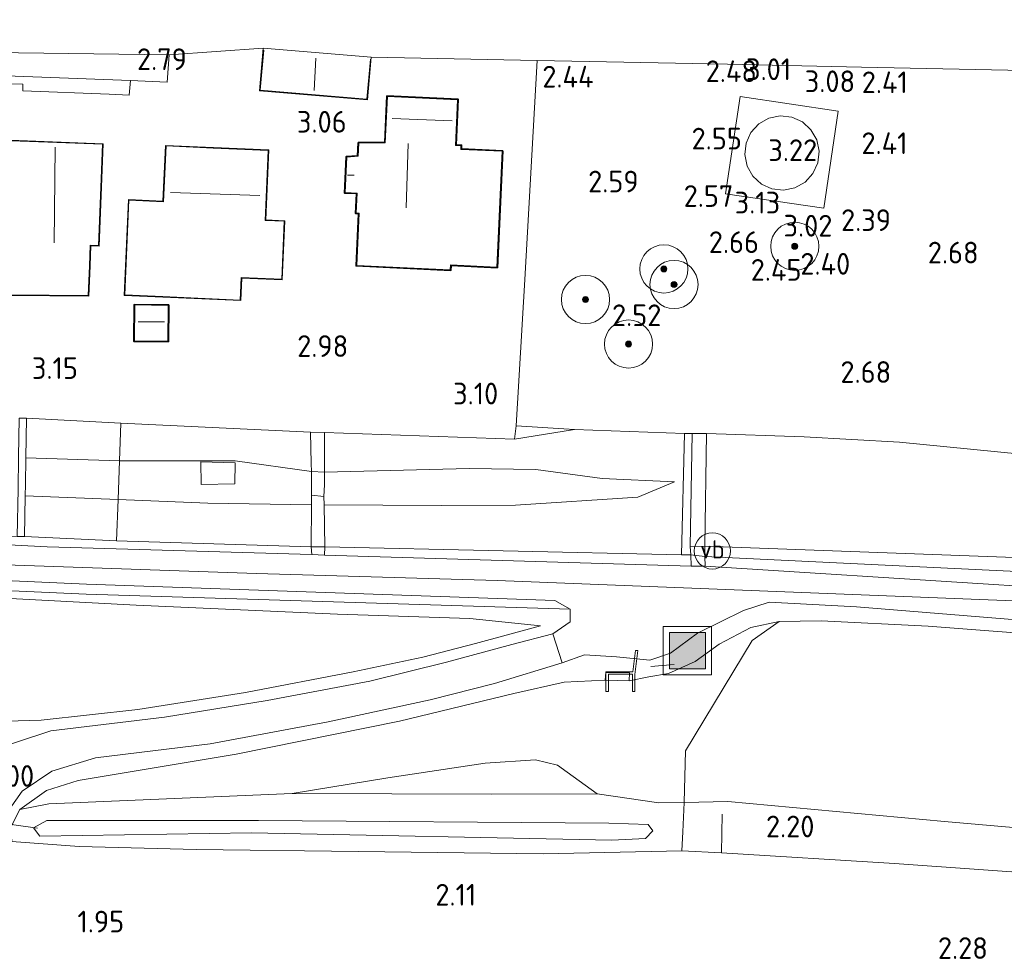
# Model space of a CAD drawing. Extents: x 141961 to 144947, y 416202 to 417778.
# Tile 72 of 122: x 143236 to 143318, y 417428 to 417506. Entities that reach past the tile are written whole.
import ezdxf
from ezdxf.enums import TextEntityAlignment as Align
from ezdxf.lldxf.tags import DXFTag

# ---------------------------------------------------------------- set-up
doc = ezdxf.new("R2010")
doc.units = 0
for name, color, linetype, lineweight in [('B-ME-GR-BOOM-S', 90, 'Continuous', 25), ('B-ME-GR-GRAS-GV', 60, 'Continuous', 13), ('B-ME-GR-HAAG-G', 90, 'GR-HAAG1', 13), ('B-ME-GW-TALUD_KRUIN-G', 90, 'Continuous', 18), ('B-ME-GW-TALUD_TEEN-G', 90, 'Continuous', 18), ('B-ME-IE-MEUBILAIR_WEGMEUBILAIR-G', 7, 'Continuous', 18), ('B-ME-IE-MEUBILAIR_WEGMEUBILAIR-S', 7, 'Continuous', 25), ('B-ME-IE-MEUBILAIR_WEGMEUBILAIR_SPEELTOESTEL-GV', 7, 'Continuous', 18), ('B-ME-IE-TERREINAFSCHEIDING_DOORGANG-G', 210, 'Continuous', 18), ('B-ME-IE-TERREINAFSCHEIDING_KUNSTMATIG_HEKWERK-G', 20, 'IE-TERREINAFSCHEIDING-KUNSTMATIG', 18), ('B-ME-KG-GRENS_OPNAME-G', 210, 'KG-OPNAME', 18), ('B-ME-KG-KADASTRAAL_DAKRAND-G', 170, 'Continuous', 18), ('B-ME-KG-KADASTRAAL_NOK-G', 10, 'Continuous', 18), ('B-ME-KW-KUNSTWERK_DUIKER-G', 170, 'Continuous', 18), ('B-ME-OG-BEBOUWING_LUIFEL-GV', 7, 'Continuous', 18), ('B-ME-OG-BEBOUWING_RECREATIEGEBOUW-GV', 7, 'Continuous', 35), ('B-ME-OG-BEBOUWING_SCHUUR-GV', 7, 'Continuous', 35), ('B-ME-OG-BEBOUWING_TRAP-GV', 7, 'Continuous', 18), ('B-ME-OG-BEBOUWING_WONINGBOUW-GV', 7, 'Continuous', 18), ('B-ME-OG-HOOGTEPUNT-S', 7, 'Continuous', 25), ('B-ME-OG-TERREIN_GROEN_TUIN-GV', 7, 'Continuous', 18), ('B-ME-OG-WATER_SLOOT-G', 120, 'Continuous', 18), ('B-ME-OG-WATER_SLOOT-GV', 120, 'Continuous', 18), ('B-ME-VH-VERHARDING_ASFALT-GV', 252, 'Continuous', 18), ('B-ME-VH-VERHARDING_HALFVERHARDING-GV', 252, 'Continuous', 18), ('B-ME-VH-VERHARDING_STRAATBAKSTEEN-GV', 252, 'Continuous', 18), ('B-ME-VH-VERHARDING_TEGEL-GV', 252, 'Continuous', 18), ('B-ME-VW-VERKEERSTEKEN_DRAAGCONSTRUCTIE-S', 7, 'Continuous', 25), ('B-ME-WH-WINTERBED-G', 150, 'WH-WINTERBED', 18)]:
    doc.layers.add(name, color=color, linetype=linetype, lineweight=lineweight)
doc.styles.add('NLCS-ISO', font='NLCS-ISO.ttf')
doc.styles.add('NLCS-ISO-ANNOTATIVE-T18', font='NLCS-ISO.ttf', dxfattribs={"height": 1.8})
doc.styles.get("Standard").update_dxf_attribs({"font": 'arial.ttf'})
doc.linetypes.add('GR-HAAG1', pattern='A,6,[176,NLCS.SHX,S=0.125,R=0,X=0,Y=0],-2', length=8)
doc.linetypes.add('IE-TERREINAFSCHEIDING-KUNSTMATIG', pattern='A,4,[82,NLCS.SHX,S=0.75,R=90,X=0,Y=0],4,-2', length=10)
tags = doc.linetypes.add('KG-OPNAME', pattern='A,5.5,-2,["O",Standard,S=1.8,R=0,X=-0.5,Y=-0.9],-2,5.5,-2,[5,NLCS.SHX,S=0.75,R=0,X=0,Y=0],-2', length=19).pattern_tags.tags
tags[6] = DXFTag(74, 10)
tags = doc.linetypes.add('WH-WINTERBED', pattern='A,6,-3.5,["WB",Standard,S=1.8,R=0,X=-1.5,Y=-0.9],-3.5,6,-3.5,6,-3.5,6,-3.5,6,-3.5', length=51).pattern_tags.tags
tags[6] = DXFTag(74, 10)

# ---------------------------------------------------------------- blocks, each defined once
blk = doc.blocks.new('SAL-HOOGTELABEL-SO')
at = {"color": 0, "linetype": 'ByBlock', "lineweight": -2, "style": 'NLCS-ISO-ANNOTATIVE-T18'}
blk.add_attdef('HOOGTE', text='', height=1.8, dxfattribs=at).set_placement((2.788, 0), align=Align.RIGHT)
blk = doc.blocks.new('SIE-WEG_ZITBANK-SO')
at = {"color": 0, "linetype": 'ByBlock', "lineweight": 18}
blk.add_lwpolyline([(-0.912, -1.631), (-0.912, -0.2), (1.088, -0.2), (1.088, -1.631), (1.288, -1.631), (1.288, -0.212), (1.536, 1.777), (1.335, 1.777), (1.113, 0), (-1.112, 0), (-1.112, -1.631)], close=True, dxfattribs=at)
blk = doc.blocks.new('SGR-BOOM_01-SO')
at = {"linetype": 'ByBlock', "lineweight": 18}
h = blk.add_hatch(color=0, dxfattribs=at)
h.dxf.hatch_style = 1
edge = h.paths.add_edge_path()
edge.add_arc((0, 0), 0.25, 0, 360)
at = {"color": 0, "linetype": 'ByBlock', "lineweight": 18}
for radius in [2, 0.25]:
    blk.add_circle((0, 0), radius, dxfattribs=at)
blk = doc.blocks.new('SIE-WEG_AFVALBAK-SO')
at = {"linetype": 'ByBlock', "lineweight": 18}
h = blk.add_hatch(color=0, dxfattribs=at)
h.dxf.hatch_style = 1
h.paths.add_polyline_path([(-1.5, -1.5), (1.5, -1.5), (1.5, 1.5), (-1.5, 1.5)])
at = {"color": 0, "linetype": 'ByBlock', "lineweight": 18}
for points in [[(-2, -2), (2, -2), (2, 2), (-2, 2)], [(-1.5, -1.5), (1.5, -1.5), (1.5, 1.5), (-1.5, 1.5)]]:
    blk.add_lwpolyline(points, close=True, dxfattribs=at)
blk = doc.blocks.new('SIE-WEG_PAAL_VERKEERSBORD-SO')
at = {"color": 0, "linetype": 'ByBlock', "lineweight": 18}
blk.add_circle((0, 0), 1.5, dxfattribs=at)
at = {"color": 0, "linetype": 'ByBlock', "lineweight": 18, "style": 'NLCS-ISO'}
blk.add_text('vb', height=1.5, dxfattribs=at).set_placement((0, 0.132), align=Align.MIDDLE_CENTER)

msp = doc.modelspace()

# ---------------------------------------------------------------- linework, layer by layer
at = {"layer": 'B-ME-GR-GRAS-GV'}
for points in [[(143260.468, 417472.096, 3.27), (143260.525, 417469.515, 4.255), (143260.54, 417468.841, 4.431), (143254.213, 417469.728, 4.226), (143244.605, 417469.719, 4.256), (143244.725, 417472.868, 3.225)], [(143282.405, 417472.334, 3.262), (143277.412, 417471.536, 3.262), (143277.556, 417472.64, 3.262)], [(143291.532, 417471.989, 3.181), (143291.284, 417461.921, 6.995), (143261.649, 417462.586, 6.812), (143261.593, 417466.065, 4.743), (143271.34, 417466.021, 4.908), (143277.495, 417466.045, 4.933), (143287.668, 417466.714, 4.82), (143290.707, 417467.994, 4.564), (143284.695, 417468.265, 4.389), (143279.194, 417469.005, 4.276), (143273.635, 417469.096, 4.251), (143261.631, 417468.798, 4.423), (143261.629, 417469.48, 4.255), (143261.623, 417472.074, 3.27), (143277.412, 417471.536, 3.262), (143282.405, 417472.334, 3.262)], [(143292.046, 417461.932, 7.007), (143291.284, 417461.921, 6.995), (143291.532, 417471.989, 3.181), (143292.182, 417472.011, 3.181), (143291.995, 417462.624, 6.934)], [(143332.619, 417468.513, 3.317), (143329.522, 417460.053, 6.838), (143327.461, 417461.122, 6.707), (143325.001, 417461.476, 6.757), (143293.209, 417462.643, 6.934), (143293.37, 417471.987, 3.181), (143301.459, 417471.713, 3.091), (143309.39, 417471.267, 3.16), (143321.459, 417470.096, 3.172), (143330.324, 417468.931, 3.27)], [(143260.547, 417466.87, 4.71), (143260.543, 417466.069, 4.725), (143251.956, 417466.218, 4.808), (143244.482, 417466.516, 4.832), (143244.605, 417469.719, 4.256), (143254.213, 417469.728, 4.226), (143260.54, 417468.841, 4.431), (143260.564, 417467.774, 4.71)], [(143277.495, 417466.045, 4.933), (143271.34, 417466.021, 4.908), (143261.593, 417466.065, 4.743), (143261.582, 417466.772, 4.714), (143261.633, 417467.726, 4.686), (143261.631, 417468.798, 4.423), (143273.635, 417469.096, 4.251), (143279.194, 417469.005, 4.276), (143284.695, 417468.265, 4.389), (143290.707, 417467.994, 4.564), (143287.668, 417466.714, 4.82)], [(143260.543, 417466.069, 4.725), (143260.527, 417462.584, 6.812), (143244.351, 417463.086, 6.861), (143244.482, 417466.516, 4.832), (143251.956, 417466.218, 4.808)], [(143260.527, 417462.584, 6.812), (143260.582, 417461.956, 6.857), (143238.606, 417462.58, 6.922), (143210.337, 417464.044, 6.816), (143192.462, 417464.764, 6.804), (143192.51, 417465.316, 6.78), (143204.874, 417464.965, 6.816), (143217.92, 417464.288, 6.808), (143218.583, 417464.285, 6.808), (143236.118, 417463.46, 6.869), (143236.725, 417463.45, 6.832), (143244.351, 417463.086, 6.861)], [(143261.649, 417462.586, 6.812), (143291.284, 417461.921, 6.995), (143292.046, 417461.932, 7.007), (143292.073, 417460.973, 7.007), (143261.629, 417461.91, 6.857)], [(143327.461, 417461.122, 6.707), (143329.522, 417460.053, 6.838), (143293.228, 417461.796, 7.007), (143293.209, 417462.643, 6.934), (143325.001, 417461.476, 6.757)], [(143378.473, 417456.098, 6.5), (143378.442, 417455.351, 6.585), (143368.979, 417455.775, 6.642), (143340.82, 417457.941, 6.845), (143317.63, 417459.423, 6.901), (143293.246, 417460.981, 7.007), (143293.228, 417461.796, 7.007), (143329.522, 417460.053, 6.838), (143358.681, 417457.711, 6.569)], [(143297.139, 417454.805, 6.346), (143291.604, 417445.654, 4.313), (143291.509, 417441.357, 2.499), (143289.401, 417441.331, 2.387), (143284.291, 417442.097, 2.415), (143281.796, 417443.898, 2.899), (143280.985, 417444.473, 2.962), (143279.166, 417444.906, 3.112), (143274.97, 417444.629, 3.13), (143266.898, 417443.407, 2.962), (143258.939, 417442.127, 2.83), (143238.738, 417441.257, 2.555), (143236.324, 417440.79, 2.562), (143238.53, 417442.359, 2.906), (143241.184, 417443.2, 3.385), (143254.297, 417445.375, 4.155), (143267.871, 417448.12, 5.071), (143277.362, 417450.428, 6.041), (143281.541, 417451.367, 6.447), (143284.955, 417451.515, 6.414), (143286.928, 417451.477, 6.443), (143288.562, 417451.79, 6.435), (143290.191, 417452.072, 6.577), (143292.413, 417453.083, 6.686), (143294.422, 417454.497, 6.796), (143297.029, 417455.898, 6.836), (143299.398, 417456.393, 6.836)], [(143335.215, 417442.599, 2.953), (143335.003, 417437.893, 2.352), (143313.114, 417439.79, 2.45), (143295.128, 417441.462, 2.556), (143291.509, 417441.357, 2.499), (143291.604, 417445.654, 4.313), (143297.139, 417454.805, 6.346), (143299.398, 417456.393, 6.836), (143302.889, 417456.461, 6.836), (143311.763, 417455.999, 6.715), (143335.928, 417454.142, 6.703), (143335.605, 417448.915, 4.636)], [(143284.291, 417442.097, 2.415), (143275.496, 417442.061, 2.752), (143258.939, 417442.127, 2.83), (143266.898, 417443.407, 2.962), (143274.97, 417444.629, 3.13), (143279.166, 417444.906, 3.112), (143280.985, 417444.473, 2.962), (143281.796, 417443.898, 2.899)], [(143258.939, 417442.127, 2.83), (143275.496, 417442.061, 2.752), (143284.291, 417442.097, 2.415), (143289.401, 417441.331, 2.387), (143291.509, 417441.357, 2.499), (143291.398, 417438.937, 2.457), (143291.325, 417437.348, 2.43), (143279.801, 417437.102, 2.313), (143264.459, 417437.31, 2.136), (143250.97, 417437.479, 2.116), (143241.267, 417437.709, 2.2), (143235.658, 417438.129, 2.454), (143235.571, 417439.332, 2.487), (143236.324, 417440.79, 2.562), (143238.738, 417441.257, 2.555)], [(143335.003, 417437.893, 2.352), (143334.86, 417434.726, 2.133), (143321.822, 417435.377, 2.32), (143308.977, 417436.298, 2.389), (143294.604, 417437.181, 2.515), (143291.325, 417437.348, 2.43), (143291.398, 417438.937, 2.457), (143291.509, 417441.357, 2.499), (143295.128, 417441.462, 2.556), (143313.114, 417439.79, 2.45)], [(143237.453, 417439.253, 1.761), (143237.976, 417438.563, 1.761), (143255.574, 417438.849, 1.761), (143285.509, 417438.234, 1.761), (143288.289, 417438.367, 1.761), (143288.91, 417439.013, 1.761), (143288.502, 417439.549, 1.761), (143285.252, 417439.662, 1.761), (143256.145, 417439.867, 1.761), (143238.579, 417439.884, 1.761)]]:
    msp.add_polyline3d(points, close=True, dxfattribs=at)
for points in [[(143210.961, 417460.042, 6.854), (143241.834, 417458.667, 6.938), (143282.025, 417457.406, 6.869), (143282.043, 417456.375, 6.836), (143280.605, 417455.379, 6.609), (143277.188, 417454.47, 6.151), (143271.761, 417453.014, 5.595), (143265.393, 417451.43, 5.055), (143256.874, 417449.822, 4.451), (143248.35, 417448.449, 3.859), (143238.904, 417447.326, 3.285), (143235.964, 417446.34, 3.051)], [(143229.766, 417458.61, 6.946), (143245.986, 417457.761, 6.946), (143262.724, 417457.014, 6.938), (143273.69, 417456.647, 6.861), (143279.564, 417456.031, 6.67), (143274.186, 417454.574, 6.025), (143269.791, 417453.437, 5.562), (143264.016, 417452.226, 5.234), (143255.069, 417450.495, 4.536), (143246.135, 417449.087, 4.183), (143238.086, 417448.21, 3.607), (143232.304, 417448.047, 3.522)], [(143232.304, 417448.047, 3.522), (143238.086, 417448.21, 3.607), (143246.135, 417449.087, 4.183), (143255.069, 417450.495, 4.536), (143264.016, 417452.226, 5.234), (143269.791, 417453.437, 5.562), (143274.186, 417454.574, 6.025), (143279.564, 417456.031, 6.67), (143273.69, 417456.647, 6.861), (143262.724, 417457.014, 6.938), (143245.986, 417457.761, 6.946), (143229.766, 417458.61, 6.946)], [(143235.131, 417440.339, 2.564), (143236.512, 417442.304, 2.778), (143238.996, 417443.966, 3.026), (143242.617, 417445.068, 3.375), (143252.149, 417446.225, 4.133), (143261.95, 417448.077, 4.694), (143270.414, 417449.883, 5.351), (143275.763, 417451.243, 5.878), (143281.384, 417452.948, 6.373), (143283.221, 417453.619, 6.621), (143285.892, 417453.467, 6.678), (143288.663, 417453.196, 6.68), (143290.373, 417453.758, 6.674), (143292.615, 417455.418, 6.77), (143296.426, 417457.292, 6.866), (143298.568, 417457.988, 7.033), (143305.81, 417457.597, 6.891), (143342.948, 417454.585, 6.628)], [(143335.928, 417454.142, 6.703), (143311.763, 417455.999, 6.715), (143302.889, 417456.461, 6.836), (143299.398, 417456.393, 6.836), (143297.029, 417455.898, 6.836), (143294.422, 417454.497, 6.796), (143292.413, 417453.083, 6.686), (143290.191, 417452.072, 6.577), (143288.562, 417451.79, 6.435), (143286.928, 417451.477, 6.443), (143286.961, 417452.14, 6.419), (143285.008, 417452.169, 6.419), (143284.955, 417451.515, 6.414), (143281.541, 417451.367, 6.447), (143277.362, 417450.428, 6.041), (143267.871, 417448.12, 5.071), (143254.297, 417445.375, 4.155), (143241.184, 417443.2, 3.385), (143238.53, 417442.359, 2.906), (143236.324, 417440.79, 2.562), (143235.571, 417439.332, 2.487)], [(143114.36, 417441.623, 1.842), (143137.39, 417441.788, 1.825), (143157.805, 417441.487, 1.886), (143175.849, 417441.086, 1.923), (143191.324, 417440.532, 2.024), (143203.806, 417440.217, 2.02), (143218.252, 417439.337, 2.15), (143225.058, 417438.922, 2.418), (143230.443, 417438.438, 2.357), (143231.502, 417438.349, 2.451), (143234.471, 417438.193, 2.438), (143235.658, 417438.129, 2.454), (143241.267, 417437.709, 2.2), (143250.97, 417437.479, 2.116), (143264.459, 417437.31, 2.136), (143279.801, 417437.102, 2.313), (143291.325, 417437.348, 2.43), (143294.604, 417437.181, 2.515), (143308.977, 417436.298, 2.389), (143321.822, 417435.377, 2.32)]]:
    msp.add_polyline3d(points, dxfattribs=at)
at = {"layer": 'B-ME-GR-HAAG-G'}
for points in [[(143278.275, 417484.783, 2.783), (143279.291, 417502.975, 2.682)], [(143236.577, 417500.449, 2.905), (143243.758, 417500.164, 2.905)]]:
    msp.add_polyline3d(points, dxfattribs=at)
at = {"layer": 'B-ME-GW-TALUD_KRUIN-G'}
for points in [[(143260.54, 417468.841, 4.431), (143254.213, 417469.728, 4.226), (143244.605, 417469.719, 4.256), (143236.835, 417469.983, 4.122)], [(143261.631, 417468.798, 4.423), (143273.635, 417469.096, 4.251), (143279.194, 417469.005, 4.276), (143284.695, 417468.265, 4.389), (143290.707, 417467.994, 4.564)], [(143236.725, 417463.45, 6.832), (143244.351, 417463.086, 6.861)], [(143293.209, 417462.643, 6.934), (143325.001, 417461.476, 6.757), (143327.461, 417461.122, 6.707), (143329.522, 417460.053, 6.838)], [(143056.229, 417458.367, 6.502), (143061.943, 417458.583, 6.548), (143079.365, 417459.236, 6.524), (143096.963, 417459.801, 6.593), (143113.682, 417460.096, 6.646), (143125.095, 417460.356, 6.621), (143137.158, 417460.567, 6.557), (143149.837, 417460.536, 6.47), (143165.235, 417460.674, 6.666), (143184.016, 417460.45, 6.751), (143198.046, 417460.005, 6.772), (143212.632, 417459.518, 6.845), (143229.766, 417458.61, 6.946), (143245.986, 417457.761, 6.946), (143262.724, 417457.014, 6.938), (143273.69, 417456.647, 6.861), (143279.564, 417456.031, 6.67)], [(143299.398, 417456.393, 6.836), (143297.029, 417455.898, 6.836), (143294.422, 417454.497, 6.796), (143292.413, 417453.083, 6.686), (143290.191, 417452.072, 6.577), (143288.562, 417451.79, 6.435), (143286.928, 417451.477, 6.443), (143284.955, 417451.515, 6.414), (143281.541, 417451.367, 6.447), (143277.362, 417450.428, 6.041), (143267.871, 417448.12, 5.071), (143254.297, 417445.375, 4.155), (143241.184, 417443.2, 3.385), (143238.53, 417442.359, 2.906), (143236.324, 417440.79, 2.562)]]:
    msp.add_polyline3d(points, dxfattribs=at)
at = {"layer": 'B-ME-GW-TALUD_TEEN-G'}
for points in [[(143244.725, 417472.868, 3.225), (143236.891, 417473.269, 3.14)], [(143282.405, 417472.334, 3.262), (143277.412, 417471.536, 3.262)], [(143330.324, 417468.931, 3.27), (143321.459, 417470.096, 3.172), (143309.39, 417471.267, 3.16), (143301.459, 417471.713, 3.091), (143293.37, 417471.987, 3.181)], [(143290.707, 417467.994, 4.564), (143287.668, 417466.714, 4.82), (143277.495, 417466.045, 4.933), (143271.34, 417466.021, 4.908), (143261.593, 417466.065, 4.743)], [(143236.782, 417466.812, 4.896), (143244.482, 417466.516, 4.832), (143251.956, 417466.218, 4.808), (143260.543, 417466.069, 4.725)], [(143279.564, 417456.031, 6.67), (143274.186, 417454.574, 6.025), (143269.791, 417453.437, 5.562), (143264.016, 417452.226, 5.234), (143255.069, 417450.495, 4.536), (143246.135, 417449.087, 4.183), (143238.086, 417448.21, 3.607), (143232.304, 417448.047, 3.522)], [(143258.939, 417442.127, 2.83), (143266.898, 417443.407, 2.962), (143274.97, 417444.629, 3.13), (143279.166, 417444.906, 3.112), (143280.985, 417444.473, 2.962), (143281.796, 417443.898, 2.899), (143284.291, 417442.097, 2.415)], [(143368.48, 417435.181, 2.392), (143349.119, 417436.67, 2.288), (143335.003, 417437.893, 2.352), (143313.114, 417439.79, 2.45), (143295.128, 417441.462, 2.556), (143291.509, 417441.357, 2.499)]]:
    msp.add_polyline3d(points, dxfattribs=at)
at = {"layer": 'B-ME-IE-MEUBILAIR_WEGMEUBILAIR-G'}
msp.add_polyline3d([(143288.726, 417452.669, 6.662), (143290.668, 417452.82, 6.662)], dxfattribs=at)
at = {"layer": 'B-ME-IE-MEUBILAIR_WEGMEUBILAIR_SPEELTOESTEL-GV'}
for points in [[(143346.739, 417501.58, 3.014), (143344.672, 417497.603, 3.094), (143343.394, 417494.688, 3.094), (143337.771, 417483.318, 3.133), (143330.324, 417468.931, 3.27), (143321.459, 417470.096, 3.172), (143309.39, 417471.267, 3.16), (143301.459, 417471.713, 3.091), (143293.37, 417471.987, 3.181), (143292.182, 417472.011, 3.181), (143291.532, 417471.989, 3.181), (143282.405, 417472.334, 3.262), (143277.556, 417472.64, 3.262), (143278.275, 417484.783, 2.783), (143279.291, 417502.975, 2.682), (143295.102, 417502.648, 2.462), (143306.225, 417502.418, 2.453)], [(143294.935, 417491.892, 3.175), (143303.112, 417490.702, 3.225), (143304.299, 417498.765, 3.275), (143296.169, 417499.976, 3.232)]]:
    msp.add_polyline3d(points, close=True, dxfattribs=at)
at = {"layer": 'B-ME-IE-TERREINAFSCHEIDING_DOORGANG-G'}
for points in [[(143261.623, 417472.074, 3.27), (143260.468, 417472.096, 3.27)], [(143260.547, 417466.87, 4.71), (143260.564, 417467.774, 4.71)], [(143261.633, 417467.726, 4.686), (143261.582, 417466.772, 4.714)], [(143261.649, 417462.586, 6.812), (143260.527, 417462.584, 6.812)], [(143292.046, 417461.932, 7.007), (143293.228, 417461.796, 7.007)]]:
    msp.add_polyline3d(points, dxfattribs=at)
at = {"layer": 'B-ME-IE-TERREINAFSCHEIDING_KUNSTMATIG_HEKWERK-G'}
msp.add_polyline3d([(143299.76, 417492.2, 3.31), (143298.799, 417492.309, 3.31), (143297.919, 417492.709, 3.31), (143297.205, 417493.362, 3.31), (143296.728, 417494.203, 3.31), (143296.534, 417495.15, 3.31), (143296.643, 417496.111, 3.31), (143297.043, 417496.991, 3.31), (143297.695, 417497.705, 3.31), (143298.536, 417498.182, 3.31), (143299.484, 417498.376, 3.31), (143300.445, 417498.268, 3.31), (143301.325, 417497.867, 3.31), (143302.039, 417497.215, 3.31), (143302.516, 417496.374, 3.31), (143302.71, 417495.426, 3.31), (143302.601, 417494.465, 3.31), (143302.201, 417493.585, 3.31), (143301.549, 417492.871, 3.31), (143300.708, 417492.394, 3.31)], close=True, dxfattribs=at)
for points in [[(143277.556, 417472.64, 3.262), (143278.275, 417484.783, 2.783)], [(143244.351, 417463.086, 6.861), (143244.482, 417466.516, 4.832), (143244.605, 417469.719, 4.256), (143244.725, 417472.868, 3.225)], [(143260.468, 417472.096, 3.27), (143244.725, 417472.868, 3.225)], [(143282.405, 417472.334, 3.262), (143277.556, 417472.64, 3.262), (143277.412, 417471.536, 3.262)], [(143260.564, 417467.774, 4.71), (143260.54, 417468.841, 4.431), (143260.525, 417469.515, 4.255), (143260.468, 417472.096, 3.27)], [(143261.623, 417472.074, 3.27), (143261.629, 417469.48, 4.255), (143261.631, 417468.798, 4.423), (143261.633, 417467.726, 4.686)], [(143277.412, 417471.536, 3.262), (143261.623, 417472.074, 3.27)], [(143292.182, 417472.011, 3.181), (143291.532, 417471.989, 3.181), (143282.405, 417472.334, 3.262)], [(143291.284, 417461.921, 6.995), (143291.532, 417471.989, 3.181)], [(143291.995, 417462.624, 6.934), (143292.182, 417472.011, 3.181)], [(143332.619, 417468.513, 3.317), (143329.522, 417460.053, 6.838), (143293.228, 417461.796, 7.007)], [(143260.527, 417462.584, 6.812), (143260.543, 417466.069, 4.725), (143260.547, 417466.87, 4.71)], [(143261.582, 417466.772, 4.714), (143261.593, 417466.065, 4.743), (143261.649, 417462.586, 6.812)], [(143244.351, 417463.086, 6.861), (143260.527, 417462.584, 6.812)], [(143292.046, 417461.932, 7.007), (143291.284, 417461.921, 6.995), (143261.649, 417462.586, 6.812)], [(143299.398, 417456.393, 6.836), (143297.139, 417454.805, 6.346), (143291.604, 417445.654, 4.313), (143291.509, 417441.357, 2.499)], [(143375.599, 417451.044, 6.54), (143374.707, 417451.206, 6.613), (143346.438, 417453.443, 6.662), (143335.928, 417454.142, 6.703), (143311.763, 417455.999, 6.715), (143302.889, 417456.461, 6.836), (143299.398, 417456.393, 6.836)], [(143235.658, 417438.129, 2.454), (143241.267, 417437.709, 2.2), (143250.97, 417437.479, 2.116), (143264.459, 417437.31, 2.136), (143279.801, 417437.102, 2.313), (143291.325, 417437.348, 2.43), (143291.398, 417438.937, 2.457), (143291.509, 417441.357, 2.499)], [(143294.604, 417437.181, 2.515), (143294.66, 417440.406, 2.523)], [(143294.604, 417437.181, 2.515), (143291.325, 417437.348, 2.43)], [(143376.874, 417432.225, 2.617), (143368.434, 417432.842, 2.6), (143354.226, 417433.623, 2.195), (143334.86, 417434.726, 2.133), (143321.822, 417435.377, 2.32), (143308.977, 417436.298, 2.389), (143294.604, 417437.181, 2.515)]]:
    msp.add_polyline3d(points, dxfattribs=at)
at = {"layer": 'B-ME-KG-GRENS_OPNAME-G'}
msp.add_polyline3d([(143346.739, 417501.58, 3.014), (143306.225, 417502.418, 2.453), (143295.102, 417502.648, 2.462), (143279.291, 417502.975, 2.682), (143265.499, 417503.239, 3.177), (143256.545, 417503.997, 3.177), (143248.736, 417503.43, 2.901), (143150.721, 417504.719, 2.872), (143060.99, 417506.33, 2.994), (143053.699, 417506.348, 2.929)], dxfattribs=at)
at = {"layer": 'B-ME-KG-KADASTRAAL_DAKRAND-G'}
for points in [[(143265.441, 417503.061, 6.22), (143265.152, 417499.74, 6.224), (143256.298, 417500.49, 6.224), (143256.591, 417503.818, 6.224)], [(143235.601, 417496.294, 7.985), (143243.193, 417496.006, 7.985), (143243.058, 417492.455, 7.985), (143242.874, 417487.603, 7.985), (143242.176, 417487.63, 8.228), (143242.111, 417485.93, 5.798), (143242.017, 417483.443, 5.798), (143235.551, 417483.509, 5.772)]]:
    msp.add_polyline3d(points, dxfattribs=at)
for points in [[(143275.954, 417485.808, 6.503), (143272.099, 417485.988, 6.484), (143272.081, 417485.593, 6.491), (143264.31, 417485.956, 6.46), (143264.513, 417490.285, 6.716), (143264.268, 417490.297, 6.572), (143264.346, 417491.959, 6.572), (143263.345, 417492.006, 6.222), (143263.482, 417494.949, 6.297), (143264.425, 417495.012, 6.591), (143264.475, 417496.105, 6.653), (143266.683, 417496.127, 8.066), (143266.862, 417499.963, 5.603), (143272.687, 417499.691, 5.597), (143272.499, 417495.911, 7.141), (143272.963, 417495.89, 6.816), (143272.949, 417495.58, 6.803), (143276.402, 417495.428, 6.541)], [(143248.472, 417495.864, 8.622), (143248.266, 417491.239, 10.44), (143245.389, 417491.367, 6.021), (143245.04, 417483.506, 6.021), (143248.203, 417483.365, 6.634), (143254.625, 417483.08, 6.634), (143254.708, 417484.947, 6.634), (143258.075, 417484.798, 6.634), (143258.289, 417489.616, 6.634), (143256.696, 417489.687, 9.433), (143256.953, 417495.487, 8.622), (143252.399, 417495.689, 8.62)], [(143248.618, 417479.664, 5.422), (143245.841, 417479.695, 5.359), (143245.874, 417482.666, 5.378), (143248.65, 417482.635, 5.472)]]:
    msp.add_polyline3d(points, close=True, dxfattribs=at)
at = {"layer": 'B-ME-KG-KADASTRAAL_NOK-G'}
for points in [[(143260.772, 417500.46, 8.679), (143260.913, 417503.154, 8.679)], [(143267.252, 417498.159, 6.264), (143272.234, 417497.957, 6.264)], [(143239.264, 417495.761, 10.054), (143239.183, 417487.827, 10.054)], [(143268.408, 417490.731, 10.038), (143268.577, 417496.077, 10.038)], [(143264.097, 417493.454, 6.491), (143263.537, 417493.441, 6.516)], [(143248.84, 417491.996, 10.833), (143256.275, 417491.768, 10.833)], [(143248.332, 417481.264, 5.947), (143246.152, 417481.27, 5.934)]]:
    msp.add_polyline3d(points, dxfattribs=at)
at = {"layer": 'B-ME-KW-KUNSTWERK_DUIKER-G'}
msp.add_polyline3d([(143237.803, 417439.231, 1.827), (143228.522, 417440.543, 1.771)], dxfattribs=at)
at = {"layer": 'B-ME-OG-BEBOUWING_LUIFEL-GV'}
msp.add_polyline3d([(143254.174, 417467.818, 5.319), (143251.398, 417467.766, 5.331), (143251.363, 417469.65, 5.331), (143254.226, 417469.563, 5.331)], close=True, dxfattribs=at)
at = {"layer": 'B-ME-OG-BEBOUWING_RECREATIEGEBOUW-GV'}
msp.add_polyline3d([(143276.454, 417495.476, 3.159), (143276.001, 417485.756, 3.159), (143272.147, 417485.936, 3.159), (143272.128, 417485.541, 3.159), (143264.257, 417485.908, 3.159), (143264.459, 417490.238, 3.159), (143264.216, 417490.249, 3.159), (143264.293, 417491.912, 3.159), (143263.293, 417491.958, 3.159), (143263.435, 417494.996, 3.159), (143264.377, 417495.059, 3.159), (143264.429, 417496.154, 3.159), (143266.636, 417496.193, 3.159), (143266.814, 417500.015, 3.159), (143272.74, 417499.739, 3.159), (143272.563, 417495.958, 3.159), (143273.015, 417495.937, 3.159), (143273.001, 417495.627, 3.159)], close=True, dxfattribs=at)
at = {"layer": 'B-ME-OG-BEBOUWING_SCHUUR-GV'}
msp.add_polyline3d([(143248.701, 417482.684, 3.447), (143248.667, 417479.614, 3.447), (143245.791, 417479.645, 3.447), (143245.824, 417482.717, 3.447)], close=True, dxfattribs=at)
at = {"layer": 'B-ME-OG-BEBOUWING_TRAP-GV'}
for points in [[(143236.782, 417466.812, 4.896), (143236.725, 417463.45, 6.832), (143236.118, 417463.46, 6.869), (143236.184, 417467.377, 4.558), (143236.229, 417470.036, 4.12), (143236.284, 417473.279, 3.217), (143236.891, 417473.269, 3.14), (143236.835, 417469.983, 4.122), (143236.798, 417467.753, 4.701)], [(143261.629, 417469.48, 4.255), (143261.631, 417468.798, 4.423), (143260.54, 417468.841, 4.431), (143260.525, 417469.515, 4.255), (143260.468, 417472.096, 3.27), (143261.623, 417472.074, 3.27)], [(143293.209, 417462.643, 6.934), (143291.995, 417462.624, 6.934), (143292.182, 417472.011, 3.181), (143293.37, 417471.987, 3.181)], [(143261.649, 417462.586, 6.812), (143260.527, 417462.584, 6.812), (143260.543, 417466.069, 4.725), (143260.547, 417466.87, 4.71), (143261.582, 417466.772, 4.714), (143261.593, 417466.065, 4.743)]]:
    msp.add_polyline3d(points, close=True, dxfattribs=at)
at = {"layer": 'B-ME-OG-BEBOUWING_WONINGBOUW-GV'}
for points in [[(143265.499, 417503.239, 3.177), (143265.198, 417499.686, 3.177), (143256.244, 417500.444, 3.177), (143256.545, 417503.997, 3.177)], [(143257.005, 417495.535, 3.185), (143256.748, 417489.735, 3.185), (143258.341, 417489.664, 3.185), (143258.123, 417484.746, 3.185), (143254.756, 417484.895, 3.185), (143254.673, 417483.028, 3.185), (143248.201, 417483.315, 3.185), (143244.988, 417483.458, 3.185), (143245.341, 417491.419, 3.185), (143248.218, 417491.291, 3.185), (143248.424, 417495.916, 3.185), (143252.401, 417495.739, 3.185)]]:
    msp.add_polyline3d(points, close=True, dxfattribs=at)
msp.add_polyline3d([(143235.553, 417496.346, 2.978), (143243.245, 417496.054, 2.978), (143243.108, 417492.453, 2.978), (143242.922, 417487.551, 2.978), (143242.224, 417487.578, 2.978), (143242.161, 417485.928, 2.978), (143242.065, 417483.391, 2.978), (143235.593, 417483.463, 2.978)], dxfattribs=at)
at = {"layer": 'B-ME-OG-TERREIN_GROEN_TUIN-GV'}
for points in [[(143230.126, 417501.114, 2.905), (143236.57, 417500.994, 2.905), (143236.577, 417500.449, 2.905), (143243.758, 417500.164, 2.905), (143245.404, 417500.088, 2.905), (143245.511, 417501.292, 2.905), (143248.556, 417501.168, 2.901), (143248.736, 417503.43, 2.901), (143256.545, 417503.997, 3.177), (143256.244, 417500.444, 3.177), (143265.198, 417499.686, 3.177), (143265.499, 417503.239, 3.177), (143279.291, 417502.975, 2.682), (143278.275, 417484.783, 2.783), (143277.556, 417472.64, 3.262), (143277.412, 417471.536, 3.262), (143261.623, 417472.074, 3.27), (143260.468, 417472.096, 3.27), (143244.725, 417472.868, 3.225), (143236.891, 417473.269, 3.14), (143236.284, 417473.279, 3.217)], [(143235.593, 417483.463, 2.978), (143242.065, 417483.391, 2.978), (143242.161, 417485.928, 2.978), (143242.224, 417487.578, 2.978), (143242.922, 417487.551, 2.978), (143243.108, 417492.453, 2.978), (143243.245, 417496.054, 2.978), (143235.553, 417496.346, 2.978)]]:
    msp.add_polyline3d(points, dxfattribs=at)
for points in [[(143266.814, 417500.015, 3.159), (143266.636, 417496.193, 3.159), (143264.429, 417496.154, 3.159), (143264.377, 417495.059, 3.159), (143263.435, 417494.996, 3.159), (143263.293, 417491.958, 3.159), (143264.293, 417491.912, 3.159), (143264.216, 417490.249, 3.159), (143264.459, 417490.238, 3.159), (143264.257, 417485.908, 3.159), (143272.128, 417485.541, 3.159), (143272.147, 417485.936, 3.159), (143276.001, 417485.756, 3.159), (143276.454, 417495.476, 3.159), (143273.001, 417495.627, 3.159), (143273.015, 417495.937, 3.159), (143272.563, 417495.958, 3.159), (143272.74, 417499.739, 3.159)], [(143252.401, 417495.739, 3.185), (143248.424, 417495.916, 3.185), (143248.218, 417491.291, 3.185), (143245.341, 417491.419, 3.185), (143244.988, 417483.458, 3.185), (143248.201, 417483.315, 3.185), (143254.673, 417483.028, 3.185), (143254.756, 417484.895, 3.185), (143258.123, 417484.746, 3.185), (143258.341, 417489.664, 3.185), (143256.748, 417489.735, 3.185), (143257.005, 417495.535, 3.185)], [(143245.791, 417479.645, 3.447), (143248.667, 417479.614, 3.447), (143248.701, 417482.684, 3.447), (143245.824, 417482.717, 3.447)], [(143244.725, 417472.868, 3.225), (143244.605, 417469.719, 4.256), (143236.835, 417469.983, 4.122), (143236.891, 417473.269, 3.14)], [(143244.605, 417469.719, 4.256), (143244.482, 417466.516, 4.832), (143236.782, 417466.812, 4.896), (143236.798, 417467.753, 4.701), (143236.835, 417469.983, 4.122)], [(143244.482, 417466.516, 4.832), (143244.351, 417463.086, 6.861), (143236.725, 417463.45, 6.832), (143236.782, 417466.812, 4.896)]]:
    msp.add_polyline3d(points, close=True, dxfattribs=at)
at = {"layer": 'B-ME-OG-WATER_SLOOT-G'}
msp.add_polyline3d([(143235.658, 417438.129, 2.454), (143235.571, 417439.332, 2.487), (143236.324, 417440.79, 2.562), (143238.738, 417441.257, 2.555), (143258.939, 417442.127, 2.83), (143275.496, 417442.061, 2.752), (143284.291, 417442.097, 2.415), (143289.401, 417441.331, 2.387), (143291.509, 417441.357, 2.499)], dxfattribs=at)
at = {"layer": 'B-ME-OG-WATER_SLOOT-GV'}
msp.add_polyline3d([(143288.91, 417439.013, 1.761), (143288.289, 417438.367, 1.761), (143285.509, 417438.234, 1.761), (143255.574, 417438.849, 1.761), (143237.976, 417438.563, 1.761), (143237.453, 417439.253, 1.761), (143238.579, 417439.884, 1.761), (143256.145, 417439.867, 1.761), (143285.252, 417439.662, 1.761), (143288.502, 417439.549, 1.761)], close=True, dxfattribs=at)
at = {"layer": 'B-ME-VH-VERHARDING_ASFALT-GV'}
for points in [[(143106.677, 417464.685, 6.824), (143128.148, 417465.099, 6.759), (143150.948, 417465.238, 6.759), (143174.892, 417465.126, 6.82), (143191.821, 417464.825, 6.804), (143192.462, 417464.764, 6.804), (143210.337, 417464.044, 6.816), (143238.606, 417462.58, 6.922), (143260.582, 417461.956, 6.857), (143261.629, 417461.91, 6.857), (143292.073, 417460.973, 7.007), (143293.246, 417460.981, 7.007), (143317.63, 417459.423, 6.901), (143340.82, 417457.941, 6.845)], [(143342.948, 417454.585, 6.628), (143305.81, 417457.597, 6.891), (143298.568, 417457.988, 7.033), (143296.426, 417457.292, 6.866), (143292.615, 417455.418, 6.77), (143290.373, 417453.758, 6.674), (143288.663, 417453.196, 6.68), (143285.892, 417453.467, 6.678), (143283.221, 417453.619, 6.621), (143281.384, 417452.948, 6.373), (143280.605, 417455.379, 6.609), (143282.043, 417456.375, 6.836), (143282.025, 417457.406, 6.869), (143280.759, 417458.126, 6.893), (143241.866, 417459.487, 6.938), (143210.996, 417460.862, 6.854), (143188.706, 417461.785, 6.788), (143169.959, 417462.192, 6.763), (143141.607, 417462.128, 6.715), (143112.675, 417461.621, 6.841)]]:
    msp.add_polyline3d(points, dxfattribs=at)
at = {"layer": 'B-ME-VH-VERHARDING_HALFVERHARDING-GV'}
for points in [[(143188.706, 417461.785, 6.788), (143210.996, 417460.862, 6.854), (143241.866, 417459.487, 6.938), (143280.759, 417458.126, 6.893), (143282.025, 417457.406, 6.869), (143241.834, 417458.667, 6.938), (143210.961, 417460.042, 6.854), (143188.68, 417460.965, 6.788), (143169.951, 417461.371, 6.763), (143141.615, 417461.307, 6.715), (143112.695, 417460.801, 6.841), (143091.35, 417460.124, 6.813), (143070.006, 417459.448, 6.784), (143056.284, 417458.8, 6.555), (143056.245, 417459.62, 6.555), (143069.974, 417460.268, 6.784), (143091.324, 417460.944, 6.813), (143112.675, 417461.621, 6.841), (143141.607, 417462.128, 6.715), (143169.959, 417462.192, 6.763)], [(143235.131, 417440.339, 2.564), (143234.471, 417438.193, 2.438), (143231.502, 417438.349, 2.451), (143232.169, 417442.114, 2.857), (143233.039, 417444.089, 2.941), (143234.202, 417445.74, 3.14), (143235.964, 417446.34, 3.051), (143238.904, 417447.326, 3.285), (143248.35, 417448.449, 3.859), (143256.874, 417449.822, 4.451), (143265.393, 417451.43, 5.055), (143271.761, 417453.014, 5.595), (143277.188, 417454.47, 6.151), (143280.605, 417455.379, 6.609), (143281.384, 417452.948, 6.373), (143275.763, 417451.243, 5.878), (143270.414, 417449.883, 5.351), (143261.95, 417448.077, 4.694), (143252.149, 417446.225, 4.133), (143242.617, 417445.068, 3.375), (143238.996, 417443.966, 3.026), (143236.512, 417442.304, 2.778)]]:
    msp.add_polyline3d(points, close=True, dxfattribs=at)
at = {"layer": 'B-ME-VH-VERHARDING_STRAATBAKSTEEN-GV'}
msp.add_polyline3d([(143248.736, 417503.43, 2.901), (143248.556, 417501.168, 2.901), (143245.511, 417501.292, 2.905), (143219.682, 417502.269, 2.893), (143193.853, 417503.246, 2.88), (143172.287, 417503.982, 2.876), (143150.721, 417504.719, 2.872)], close=True, dxfattribs=at)
at = {"layer": 'B-ME-VH-VERHARDING_TEGEL-GV'}
msp.add_polyline3d([(143219.682, 417502.269, 2.893), (143245.511, 417501.292, 2.905), (143245.404, 417500.088, 2.905), (143243.758, 417500.164, 2.905), (143236.577, 417500.449, 2.905), (143236.57, 417500.994, 2.905), (143230.126, 417501.114, 2.905)], dxfattribs=at)
for points in [[(143304.299, 417498.765, 3.275), (143303.112, 417490.702, 3.225), (143294.935, 417491.892, 3.175), (143296.169, 417499.976, 3.232)], [(143300.708, 417492.394, 3.31), (143299.76, 417492.2, 3.31), (143298.799, 417492.309, 3.31), (143297.919, 417492.709, 3.31), (143297.205, 417493.362, 3.31), (143296.728, 417494.203, 3.31), (143296.534, 417495.15, 3.31), (143296.643, 417496.111, 3.31), (143297.043, 417496.991, 3.31), (143297.695, 417497.705, 3.31), (143298.536, 417498.182, 3.31), (143299.484, 417498.376, 3.31), (143300.445, 417498.268, 3.31), (143301.325, 417497.867, 3.31), (143302.039, 417497.215, 3.31), (143302.516, 417496.374, 3.31), (143302.71, 417495.426, 3.31), (143302.601, 417494.465, 3.31), (143302.201, 417493.585, 3.31), (143301.549, 417492.871, 3.31)], [(143298.799, 417492.309, 3.31), (143299.76, 417492.2, 3.31), (143300.708, 417492.394, 3.31), (143301.549, 417492.871, 3.31), (143302.201, 417493.585, 3.31), (143302.601, 417494.465, 3.31), (143302.71, 417495.426, 3.31), (143302.516, 417496.374, 3.31), (143302.039, 417497.215, 3.31), (143301.325, 417497.867, 3.31), (143300.445, 417498.268, 3.31), (143299.484, 417498.376, 3.31), (143298.536, 417498.182, 3.31), (143297.695, 417497.705, 3.31), (143297.043, 417496.991, 3.31), (143296.643, 417496.111, 3.31), (143296.534, 417495.15, 3.31), (143296.728, 417494.203, 3.31), (143297.205, 417493.362, 3.31), (143297.919, 417492.709, 3.31)], [(143261.633, 417467.726, 4.686), (143261.582, 417466.772, 4.714), (143260.547, 417466.87, 4.71), (143260.564, 417467.774, 4.71), (143260.54, 417468.841, 4.431), (143261.631, 417468.798, 4.423)], [(143261.649, 417462.586, 6.812), (143261.629, 417461.91, 6.857), (143260.582, 417461.956, 6.857), (143260.527, 417462.584, 6.812)], [(143293.209, 417462.643, 6.934), (143293.228, 417461.796, 7.007), (143292.046, 417461.932, 7.007), (143291.995, 417462.624, 6.934)], [(143293.246, 417460.981, 7.007), (143292.073, 417460.973, 7.007), (143292.046, 417461.932, 7.007), (143293.228, 417461.796, 7.007)], [(143286.961, 417452.14, 6.419), (143286.928, 417451.477, 6.443), (143284.955, 417451.515, 6.414), (143285.008, 417452.169, 6.419)]]:
    msp.add_polyline3d(points, close=True, dxfattribs=at)
at = {"layer": 'B-ME-WH-WINTERBED-G'}
msp.add_polyline3d([(143415.55, 417451.711, 6.642), (143405.123, 417452.071, 6.577), (143382.29, 417453.32, 6.67), (143352.721, 417455.413, 6.792), (143319.568, 417458.089, 6.918), (143297.772, 417458.939, 6.948), (143275.976, 417459.789, 6.978), (143255.979, 417460.376, 6.938), (143235.928, 417461.078, 6.947), (143204.706, 417462.733, 6.888), (143177.32, 417463.601, 6.8), (143151.249, 417463.522, 6.788), (143126.052, 417463.368, 6.788), (143087.387, 417462.491, 6.751), (143056.15, 417461.291, 6.744)], dxfattribs=at)

# ---------------------------------------------------------------- block references
at = {"layer": 'B-ME-GR-BOOM-S'}
for p in [(143300.69, 417487.538, 2.825), (143289.819, 417485.66, 2.544), (143290.663, 417484.366, 2.525), (143283.31, 417483.12, 2.469), (143286.884, 417479.423, 2.788)]:
    msp.add_blockref('SGR-BOOM_01-SO', p, dxfattribs=at)
at = {"layer": 'B-ME-IE-MEUBILAIR_WEGMEUBILAIR-S'}
for name, p in [('SIE-WEG_AFVALBAK-SO', (143291.773, 417453.969, 6.776)), ('SIE-WEG_ZITBANK-SO', (143286.123, 417452.218, 6.516))]:
    msp.add_blockref(name, p, dxfattribs=at)
at = {"layer": 'B-ME-OG-HOOGTEPUNT-S'}
for p, values in [((143247.415, 417502.17, 2.787), {'HOOGTE': '2.79'}), ((143294.769, 417501.17, 2.48), {'HOOGTE': '2.48'}), ((143297.604, 417501.335, 3.005), {'HOOGTE': '3.01'}), ((143281.192, 417500.719, 2.442), {'HOOGTE': '2.44'}), ((143302.918, 417500.335, 3.08), {'HOOGTE': '3.08'}), ((143307.295, 417500.251, 2.407), {'HOOGTE': '2.41'}), ((143260.687, 417496.975, 3.063), {'HOOGTE': '3.06'}), ((143293.51, 417495.578, 2.546), {'HOOGTE': '2.55'}), ((143299.764, 417494.615, 3.217), {'HOOGTE': '3.22'}), ((143307.269, 417495.195, 2.409), {'HOOGTE': '2.41'}), ((143284.933, 417492.014, 2.591), {'HOOGTE': '2.59'}), ((143292.806, 417490.812, 2.567), {'HOOGTE': '2.57'}), ((143296.692, 417490.264, 3.13), {'HOOGTE': '3.13'}), ((143305.898, 417488.809, 2.39), {'HOOGTE': '2.39'}), ((143301.03, 417488.346, 3.017), {'HOOGTE': '3.02'}), ((143294.931, 417486.979, 2.656), {'HOOGTE': '2.66'}), ((143313.174, 417486.117, 2.682), {'HOOGTE': '2.68'}), ((143302.51, 417485.182, 2.4), {'HOOGTE': '2.40'}), ((143298.461, 417484.679, 2.454), {'HOOGTE': '2.45'}), ((143286.824, 417480.914, 2.515), {'HOOGTE': '2.52'}), ((143260.817, 417478.356, 2.979), {'HOOGTE': '2.98'}), ((143238.365, 417476.527, 3.148), {'HOOGTE': '3.15'}), ((143305.914, 417476.202, 2.679), {'HOOGTE': '2.68'}), ((143273.275, 417474.414, 3.095), {'HOOGTE': '3.10'}), ((143234.733, 417442.668, 3.004), {'HOOGTE': '3.00'}), ((143299.537, 417438.476, 2.195), {'HOOGTE': '2.20'}), ((143271.448, 417432.808, 2.11), {'HOOGTE': '2.11'}), ((143242.206, 417430.582, 1.954), {'HOOGTE': '1.95'}), ((143313.94, 417428.383, 2.279), {'HOOGTE': '2.28'})]:
    msp.add_blockref('SAL-HOOGTELABEL-SO', p, dxfattribs=at).add_auto_attribs(values)
at = {"layer": 'B-ME-VW-VERKEERSTEKEN_DRAAGCONSTRUCTIE-S'}
msp.add_blockref('SIE-WEG_PAAL_VERKEERSBORD-SO', (143293.846, 417462.246, 6.733), dxfattribs=at)

doc.saveas('drawing.dxf')
